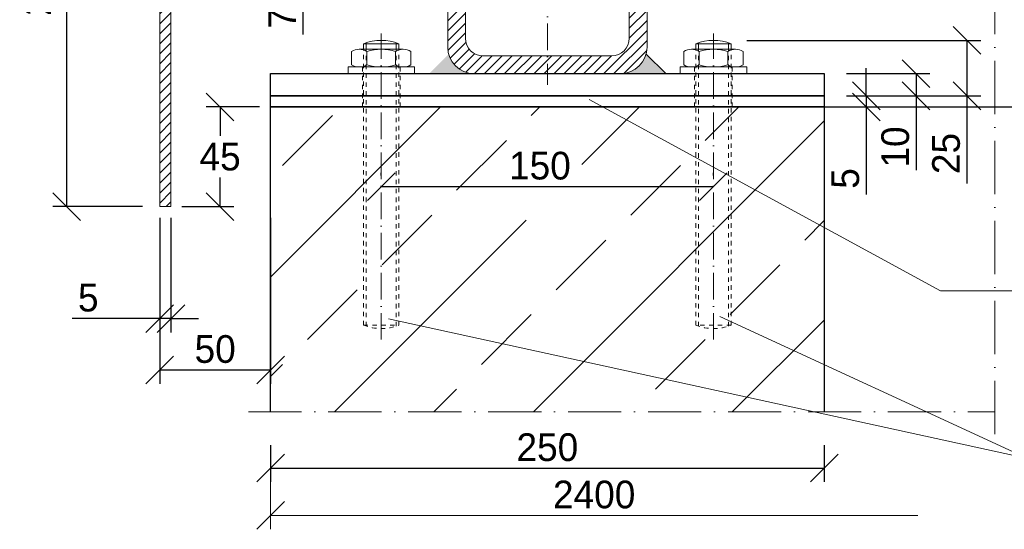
# Model space of a CAD drawing. Header units: millimetres. Extents: x -61498 to 746175, y -1322 to 24596.
# Tile 30 of 37: x 34712 to 35156, y 18191 to 18421. Entities that reach past the tile are written whole.
import ezdxf

# ---------------------------------------------------------------- set-up
doc = ezdxf.new("R2010")
doc.units = ezdxf.units.MM
doc.linetypes.add('ACAD_ISO10W100', pattern=[18, 12, -3, 0, -3])
doc.linetypes.add('JIS_02_1.0', pattern=[2, 1, -1])
doc.layers.add('Bemaßung', color=7, linetype='Continuous', lineweight=9)
doc.layers.add('Beschriftung', color=7, linetype='Continuous', lineweight=9)
doc.dimstyles.new('DIN', dxfattribs={"dimtxt": 2.5, "dimasz": 2.5, "dimexe": 1.25, "dimexo": 0.625, "dimtad": 1, "dimtih": 1, "dimdec": 4, "dimdsep": 46, "dimlunit": 6, "dimtxsty": 'Standard', "dimcen": 2.5, "dimadec": 0, "dimazin": 0, "dimtfac": 1, "dimtdec": 4, "dimtmove": 0, "dimatfit": 3, "dimfxl": 0, "dimtvp": 1, "dimtolj": 1, "dimtzin": 0, "dimarcsym": 0})

# ---------------------------------------------------------------- blocks, each defined once
blk = doc.blocks.new('_Oblique')
at = {"color": 0, "linetype": 'ByBlock', "lineweight": -2}
blk.add_line((-0.5, -0.5), (0.5, 0.5), dxfattribs=at)
blk = doc.blocks.new('*D214')
at = {"layer": 'Bemaßung', "color": 0, "lineweight": -2, "transparency": 16777216}
for p, q in [((34820, 18381.76), (34795.98, 18381.76)), ((34802.23, 18381.76), (34802.23, 18368.64)), ((34802.23, 18336.76), (34802.23, 18349.89)), ((34785, 18336.76), (34808.48, 18336.76))]:
    blk.add_line(p, q, dxfattribs=at)
at = {"layer": 'DEFPOINTS', "color": 0, "transparency": 16777216}
for p in [(34825, 18381.76), (34780, 18336.76), (34802.23, 18336.76)]:
    blk.add_point(p, dxfattribs=at)
at = {"layer": 'Bemaßung', "color": 0, "lineweight": -2, "transparency": 16777216, "xscale": 12.5, "yscale": 12.5, "zscale": 12.5}
for p, rotation in [((34802.23, 18381.76), 90), ((34802.23, 18336.76), 270)]:
    blk.add_blockref('_Oblique', p, dxfattribs=dict(at, rotation=rotation))
at = {"layer": 'Bemaßung', "color": 0, "transparency": 16777216, "insert": (34802.23, 18359.26), "char_height": 12.5, "attachment_point": 5}
blk.add_mtext('\\A1;45', dxfattribs=at)
blk = doc.blocks.new('*D215')
at = {"layer": 'Bemaßung', "color": 0, "lineweight": -2, "transparency": 16777216}
for p, q in [((34775, 18331.76), (34775, 18279.99)), ((34780, 18331.76), (34780, 18279.99)), ((34775, 18286.24), (34735.41, 18286.24)), ((34780, 18286.24), (34775, 18286.24)), ((34780, 18286.24), (34792.5, 18286.24))]:
    blk.add_line(p, q, dxfattribs=at)
at = {"layer": 'DEFPOINTS', "color": 0, "transparency": 16777216}
for p in [(34775, 18336.76), (34780, 18336.76), (34780, 18286.24)]:
    blk.add_point(p, dxfattribs=at)
at = {"layer": 'Bemaßung', "color": 0, "lineweight": -2, "transparency": 16777216, "xscale": 12.5, "yscale": 12.5, "zscale": 12.5}
blk.add_blockref('_Oblique', (34775, 18286.24), dxfattribs=at)
at = {"layer": 'Bemaßung', "color": 0, "lineweight": -2, "transparency": 16777216, "xscale": 12.5, "yscale": 12.5, "zscale": 12.5, "rotation": 180}
blk.add_blockref('_Oblique', (34780, 18286.24), dxfattribs=at)
at = {"layer": 'Bemaßung', "color": 0, "transparency": 16777216, "insert": (34742.7, 18295.62), "char_height": 12.5, "attachment_point": 5}
blk.add_mtext('\\A1;5', dxfattribs=at)
blk = doc.blocks.new('*D216')
at = {"layer": 'Bemaßung', "color": 0, "lineweight": -2, "transparency": 16777216}
for p, q in [((34775, 18331.76), (34775, 18256.8)), ((34825, 18331.76), (34825, 18256.8)), ((34775, 18263.05), (34825, 18263.05))]:
    blk.add_line(p, q, dxfattribs=at)
at = {"layer": 'DEFPOINTS', "color": 0, "transparency": 16777216}
for p in [(34775, 18336.76), (34825, 18336.76), (34825, 18263.05)]:
    blk.add_point(p, dxfattribs=at)
at = {"layer": 'Bemaßung', "color": 0, "lineweight": -2, "transparency": 16777216, "xscale": 12.5, "yscale": 12.5, "zscale": 12.5, "rotation": 180}
blk.add_blockref('_Oblique', (34775, 18263.05), dxfattribs=at)
at = {"layer": 'Bemaßung', "color": 0, "lineweight": -2, "transparency": 16777216, "xscale": 12.5, "yscale": 12.5, "zscale": 12.5}
blk.add_blockref('_Oblique', (34825, 18263.05), dxfattribs=at)
at = {"layer": 'Bemaßung', "color": 0, "transparency": 16777216, "insert": (34800, 18272.43), "char_height": 12.5, "attachment_point": 5}
blk.add_mtext('\\A1;50', dxfattribs=at)
blk = doc.blocks.new('*D218')
at = {"layer": 'Bemaßung', "color": 0, "lineweight": -2, "transparency": 16777216}
for p, q in [((34861, 18448.49), (34833.35, 18448.49)), ((34839.6, 18448.49), (34839.6, 18441.49)), ((34861, 18441.49), (34833.35, 18441.49)), ((34839.6, 18441.49), (34839.6, 18414.4))]:
    blk.add_line(p, q, dxfattribs=at)
at = {"layer": 'DEFPOINTS', "color": 0, "transparency": 16777216}
for p in [(34839.6, 18448.49), (34866, 18448.49), (34866, 18441.49)]:
    blk.add_point(p, dxfattribs=at)
at = {"layer": 'Bemaßung', "color": 0, "lineweight": -2, "transparency": 16777216, "xscale": 12.5, "yscale": 12.5, "zscale": 12.5}
for p, rotation in [((34839.6, 18448.49), 90), ((34839.6, 18441.49), 270)]:
    blk.add_blockref('_Oblique', p, dxfattribs=dict(at, rotation=rotation))
at = {"layer": 'Bemaßung', "color": 0, "transparency": 16777216, "insert": (34830.22, 18421.69), "char_height": 12.5, "attachment_point": 5, "rotation": 90}
blk.add_mtext('\\A1;7', dxfattribs=at)
blk = doc.blocks.new('*D212')
at = {"layer": 'Bemaßung', "color": 0, "lineweight": -2, "transparency": 16777216}
for p, q in [((34740, 18536.76), (34726.75, 18536.76)), ((34733, 18336.76), (34733, 18536.76)), ((34767.23, 18336.76), (34726.75, 18336.76))]:
    blk.add_line(p, q, dxfattribs=at)
at = {"layer": 'DEFPOINTS', "color": 0, "transparency": 16777216}
for p in [(34733, 18536.76), (34775, 18536.76), (34802.23, 18336.76)]:
    blk.add_point(p, dxfattribs=at)
at = {"layer": 'Bemaßung', "color": 0, "lineweight": -2, "transparency": 16777216, "xscale": 12.5, "yscale": 12.5, "zscale": 12.5}
for p, rotation in [((34733, 18536.76), 90), ((34733, 18336.76), 270)]:
    blk.add_blockref('_Oblique', p, dxfattribs=dict(at, rotation=rotation))
at = {"layer": 'Bemaßung', "color": 0, "transparency": 16777216, "insert": (34719.78, 18436.76), "char_height": 12.5, "attachment_point": 5, "rotation": 90}
blk.add_mtext('\\A1;200', dxfattribs=at)
blk = doc.blocks.new('*D224')
at = {"layer": 'Bemaßung', "color": 0, "lineweight": -2, "transparency": 16777216}
for p, q in [((35085, 18396.76), (35122.75, 18396.76)), ((35116.5, 18396.76), (35116.5, 18386.76)), ((35085, 18386.76), (35122.75, 18386.76)), ((35116.5, 18386.76), (35116.5, 18353.25))]:
    blk.add_line(p, q, dxfattribs=at)
at = {"layer": 'DEFPOINTS', "color": 0, "transparency": 16777216}
for p in [(35075, 18396.76), (35116.5, 18396.76), (35075, 18386.76)]:
    blk.add_point(p, dxfattribs=at)
at = {"layer": 'Bemaßung', "color": 0, "lineweight": -2, "transparency": 16777216, "xscale": 12.5, "yscale": 12.5, "zscale": 12.5}
for p, rotation in [((35116.5, 18396.76), 90), ((35116.5, 18386.76), 270)]:
    blk.add_blockref('_Oblique', p, dxfattribs=dict(at, rotation=rotation))
at = {"layer": 'Bemaßung', "color": 0, "transparency": 16777216, "insert": (35107.13, 18363.67), "char_height": 12.5, "attachment_point": 5, "rotation": 90}
blk.add_mtext('\\A1;10', dxfattribs=at)
blk = doc.blocks.new('*D225')
at = {"layer": 'Bemaßung', "color": 0, "lineweight": -2, "transparency": 16777216}
for p, q in [((35161.98, 18421.76), (35211.8, 18421.76)), ((35205.55, 18381.76), (35205.55, 18421.76)), ((35085, 18381.76), (35211.8, 18381.76))]:
    blk.add_line(p, q, dxfattribs=at)
at = {"layer": 'DEFPOINTS', "color": 0, "transparency": 16777216}
for p in [(35151.98, 18421.76), (35205.55, 18421.76), (35075, 18381.76)]:
    blk.add_point(p, dxfattribs=at)
at = {"layer": 'Bemaßung', "color": 0, "lineweight": -2, "transparency": 16777216, "xscale": 12.5, "yscale": 12.5, "zscale": 12.5}
for p, rotation in [((35205.55, 18421.76), 90), ((35205.55, 18381.76), 270)]:
    blk.add_blockref('_Oblique', p, dxfattribs=dict(at, rotation=rotation))
at = {"layer": 'Bemaßung', "color": 0, "transparency": 16777216, "insert": (35189.88, 18401.76), "char_height": 12.5, "attachment_point": 5, "rotation": 90}
blk.add_mtext('\\A1;40', dxfattribs=at)
blk = doc.blocks.new('*D226')
at = {"layer": 'Bemaßung', "color": 0, "lineweight": -2, "transparency": 16777216}
for p, q in [((35093.96, 18386.76), (35093.96, 18399.26)), ((35085, 18386.76), (35100.21, 18386.76)), ((35093.96, 18386.76), (35093.96, 18381.76)), ((35085, 18381.76), (35100.21, 18381.76)), ((35093.96, 18381.76), (35093.96, 18342.18))]:
    blk.add_line(p, q, dxfattribs=at)
at = {"layer": 'DEFPOINTS', "color": 0, "transparency": 16777216}
for p in [(35075, 18386.76), (35075, 18381.76), (35093.96, 18381.76)]:
    blk.add_point(p, dxfattribs=at)
at = {"layer": 'Bemaßung', "color": 0, "lineweight": -2, "transparency": 16777216, "xscale": 12.5, "yscale": 12.5, "zscale": 12.5}
for p, rotation in [((35093.96, 18386.76), 270), ((35093.96, 18381.76), 90)]:
    blk.add_blockref('_Oblique', p, dxfattribs=dict(at, rotation=rotation))
at = {"layer": 'Bemaßung', "color": 0, "transparency": 16777216, "insert": (35084.59, 18349.47), "char_height": 12.5, "attachment_point": 5, "rotation": 90}
blk.add_mtext('\\A1;5', dxfattribs=at)
blk = doc.blocks.new('*D227')
at = {"layer": 'Bemaßung', "color": 0, "lineweight": -2, "transparency": 16777216}
for p, q in [((35040, 18411.76), (35145.7, 18411.76)), ((35139.45, 18411.76), (35139.45, 18386.76)), ((35111.68, 18386.76), (35145.7, 18386.76)), ((35139.45, 18386.76), (35139.45, 18347.18))]:
    blk.add_line(p, q, dxfattribs=at)
at = {"layer": 'DEFPOINTS', "color": 0, "transparency": 16777216}
for p in [(35025, 18411.76), (35096.68, 18386.76), (35139.45, 18386.76)]:
    blk.add_point(p, dxfattribs=at)
at = {"layer": 'Bemaßung', "color": 0, "lineweight": -2, "transparency": 16777216, "xscale": 12.5, "yscale": 12.5, "zscale": 12.5}
for p, rotation in [((35139.45, 18411.76), 90), ((35139.45, 18386.76), 270)]:
    blk.add_blockref('_Oblique', p, dxfattribs=dict(at, rotation=rotation))
at = {"layer": 'Bemaßung', "color": 0, "transparency": 16777216, "insert": (35130.08, 18360.72), "char_height": 12.5, "attachment_point": 5, "rotation": 90}
blk.add_mtext('\\A1;25', dxfattribs=at)
blk = doc.blocks.new('*D228')
at = {"layer": 'Bemaßung', "color": 0, "lineweight": -2, "transparency": 16777216}
for p, q in [((34875, 18350.79), (34875, 18352.04)), ((35025, 18350.79), (35025, 18352.04)), ((34875, 18345.79), (35025, 18345.79))]:
    blk.add_line(p, q, dxfattribs=at)
at = {"layer": 'DEFPOINTS', "color": 0, "transparency": 16777216}
for p in [(34875, 18345.79), (35025, 18345.79), (35025, 18345.79)]:
    blk.add_point(p, dxfattribs=at)
at = {"layer": 'Bemaßung', "color": 0, "lineweight": -2, "transparency": 16777216, "xscale": 12.5, "yscale": 12.5, "zscale": 12.5, "rotation": 180}
blk.add_blockref('_Oblique', (34875, 18345.79), dxfattribs=at)
at = {"layer": 'Bemaßung', "color": 0, "lineweight": -2, "transparency": 16777216, "xscale": 12.5, "yscale": 12.5, "zscale": 12.5}
blk.add_blockref('_Oblique', (35025, 18345.79), dxfattribs=at)
at = {"layer": 'Bemaßung', "color": 0, "transparency": 16777216, "insert": (34946.63, 18355.17), "char_height": 12.5, "attachment_point": 5}
blk.add_mtext('\\A1;150', dxfattribs=at)
blk = doc.blocks.new('*D229')
at = {"layer": 'Bemaßung', "color": 0, "lineweight": -2, "transparency": 16777216}
for p, q in [((34825, 18229.11), (34825, 18212.52)), ((35075, 18229.11), (35075, 18212.52)), ((34825, 18218.77), (35075, 18218.77))]:
    blk.add_line(p, q, dxfattribs=at)
at = {"layer": 'DEFPOINTS', "color": 0, "transparency": 16777216}
for p in [(34825, 18244.11), (35075, 18244.11), (35075, 18218.77)]:
    blk.add_point(p, dxfattribs=at)
at = {"layer": 'Bemaßung', "color": 0, "lineweight": -2, "transparency": 16777216, "xscale": 12.5, "yscale": 12.5, "zscale": 12.5, "rotation": 180}
blk.add_blockref('_Oblique', (34825, 18218.77), dxfattribs=at)
at = {"layer": 'Bemaßung', "color": 0, "lineweight": -2, "transparency": 16777216, "xscale": 12.5, "yscale": 12.5, "zscale": 12.5}
blk.add_blockref('_Oblique', (35075, 18218.77), dxfattribs=at)
at = {"layer": 'Bemaßung', "color": 0, "transparency": 16777216, "insert": (34950, 18228.14), "char_height": 12.5, "attachment_point": 5}
blk.add_mtext('\\A1;250', dxfattribs=at)

msp = doc.modelspace()

# ---------------------------------------------------------------- hatches: boundary and pattern name
at = {"lineweight": 5}
h = msp.add_hatch(dxfattribs=at)
h.set_pattern_fill('ANSI31', color=0)
h.set_pattern_definition([(45, (-111729.9015, 55331.5403), (-2.24506403, 2.24506403), [])])
edge = h.paths.add_edge_path()
edge.add_line((35151.9837, 18682.24425), (35151.9837, 18687.28945))
edge.add_arc((35774.99633, 13790.45018), 4936.31234, 97.25064475, 101.42118628)
edge.add_arc((34799.99633, 18604.13784), 25, 95.7105931, 180)
edge.add_line((34774.99633, 18604.13784), (34774.99633, 18336.76252))
edge.add_line((34774.99633, 18336.76252), (34779.99633, 18336.76252))
edge.add_line((34779.99633, 18336.76252), (34779.99633, 18604.13784))
edge.add_arc((34799.99633, 18604.13784), 20, 95.7105931, 180, ccw=False)
edge.add_arc((35774.99633, 13787.93771), 4933.79988, 97.2543569, 101.42118627, ccw=False)
h = msp.add_hatch(dxfattribs=at)
h.set_pattern_fill('ANSI31', color=0)
h.set_pattern_definition([(45, (-122448.3823, 57712.3554), (-2.24506403, 2.24506403), [])])
edge = h.paths.add_edge_path()
edge.add_line((34916.99633, 18486.76252), (34982.99633, 18486.76252))
edge.add_arc((34982.99633, 18474.76252), 12, 0, 90, ccw=False)
edge.add_line((34994.99633, 18474.76252), (34994.99633, 18408.76252))
edge.add_arc((34982.99633, 18408.76252), 12, -90, 0, ccw=False)
edge.add_line((34982.99633, 18396.76252), (34916.99633, 18396.76252))
edge.add_arc((34916.99633, 18408.76252), 12, 180, 270, ccw=False)
edge.add_line((34904.99633, 18408.76252), (34904.99633, 18474.76252))
edge.add_arc((34916.99633, 18474.76252), 12, 90, 180, ccw=False)
edge = h.paths.add_edge_path(flags=16)
edge.add_arc((34920.99633, 18412.76252), 8, 180, 270, ccw=False)
edge.add_line((34912.99633, 18412.76252), (34912.99633, 18470.76252))
edge.add_arc((34920.99633, 18470.76252), 8, 90, 180, ccw=False)
edge.add_line((34920.99633, 18478.76252), (34978.99633, 18478.76252))
edge.add_arc((34978.99633, 18470.76252), 8, 0, 90, ccw=False)
edge.add_line((34986.99633, 18470.76252), (34986.99633, 18412.76252))
edge.add_arc((34978.99633, 18412.76252), 8, -90, 0, ccw=False)
edge.add_line((34978.99633, 18404.76252), (34920.99633, 18404.76252))
h = msp.add_hatch(color=0)
h.dxf.hatch_style = 1
h.paths.add_polyline_path([(34994.57437, 18405.60832), (35003.42016, 18396.76252), (34982.99633, 18396.76252, 0.338290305)])
h.paths.add_polyline_path([(34905.41829, 18405.60832, 0.338290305), (34916.99633, 18396.76252), (34896.5725, 18396.76252)])
h = msp.add_hatch(dxfattribs=at)
h.set_pattern_fill('ANSI33', color=256, scale=10)
h.set_pattern_definition([(45, (-111704.9, 55331.54), (-44.90128, 44.90128), []), (45, (-111660, 55331.54), (-44.90128, 44.90128), [31.75, -15.875])])
edge = h.paths.add_edge_path(flags=16)
edge.add_arc((34949.99633, 18346.25513), 18.3318, 0, 360)
h.paths.add_polyline_path([(34824.99633, 18244.11164), (35074.99633, 18244.11164), (35074.99633, 18381.76252), (34824.99633, 18381.76252)])

# ---------------------------------------------------------------- linework, layer by layer
at = {"linetype": 'ACAD_ISO10W100', "lineweight": 9, "ltscale": 2}
for p, q in [((35151.9837, 18234.11164), (35151.9837, 18692.74923)), ((34814.99633, 18244.11164), (35151.9837, 18244.11164))]:
    msp.add_line(p, q, dxfattribs=at)
at = {"linetype": 'ACAD_ISO10W100', "lineweight": 5}
for p, q in [((34949.99633, 18491.76252), (34949.99633, 18391.76252)), ((34874.99633, 18276.76252), (34874.99633, 18414.82352)), ((35024.99633, 18276.76252), (35024.99633, 18414.82352))]:
    msp.add_line(p, q, dxfattribs=at)
at = {"linetype": 'JIS_02_1.0', "lineweight": 5, "ltscale": 2}
for p, q in [((34866.99633, 18283.26252), (34866.99633, 18410.26252)), ((34882.99633, 18283.26252), (34882.99633, 18410.26252)), ((35016.99633, 18283.26252), (35016.99633, 18410.26252)), ((35032.99633, 18283.26252), (35032.99633, 18410.26252)), ((34868.22133, 18282.82746), (34868.22133, 18407.76252)), ((34881.77133, 18282.82746), (34881.77133, 18407.76252)), ((35018.22133, 18282.82746), (35018.22133, 18407.76252)), ((35031.77133, 18282.82746), (35031.77133, 18407.76252)), ((34866.49633, 18381.76252), (34866.49633, 18399.76252)), ((34883.49633, 18381.76252), (34883.49633, 18399.76252)), ((35016.49633, 18381.76252), (35016.49633, 18399.76252)), ((35033.49633, 18381.76252), (35033.49633, 18399.76252)), ((34866.99633, 18283.26252), (34882.99633, 18283.26252)), ((35032.99633, 18283.26252), (35016.99633, 18283.26252))]:
    msp.add_line(p, q, dxfattribs=at)
at = {"linetype": 'Continuous', "lineweight": 9}
for p, q in [((34866.99633, 18410.26252), (34882.99633, 18410.26252)), ((34866.99633, 18410.26252), (34866.99633, 18407.76252)), ((34868.22133, 18410.69762), (34868.22133, 18407.76252)), ((34881.77133, 18410.69762), (34881.77133, 18407.76252)), ((34882.99633, 18410.26252), (34882.99633, 18407.76252)), ((35032.99633, 18410.26252), (35016.99633, 18410.26252)), ((35016.99633, 18410.26252), (35016.99633, 18407.76252)), ((35018.22133, 18410.69762), (35018.22133, 18407.76252)), ((35031.77133, 18410.69762), (35031.77133, 18407.76252)), ((35032.99633, 18410.26252), (35032.99633, 18407.76252)), ((34861.59633, 18400.76252), (34861.59633, 18406.76252)), ((34865.06053, 18407.76252), (34884.93213, 18407.76252)), ((34868.52453, 18400.76252), (34868.52453, 18406.76252)), ((34881.46813, 18400.76252), (34881.46813, 18406.76252)), ((34888.39633, 18400.76252), (34888.39633, 18406.76252)), ((35011.59633, 18400.76252), (35011.59633, 18406.76252)), ((35034.93213, 18407.76252), (35015.06053, 18407.76252)), ((35018.52453, 18400.76252), (35018.52453, 18406.76252)), ((35031.46813, 18400.76252), (35031.46813, 18406.76252)), ((35038.39633, 18400.76252), (35038.39633, 18406.76252)), ((34859.99633, 18396.76252), (34859.99633, 18399.76252)), ((34859.99633, 18399.76252), (34889.99633, 18399.76252)), ((34889.99633, 18396.76252), (34889.99633, 18399.76252)), ((35039.99633, 18399.76252), (35009.99633, 18399.76252)), ((35009.99633, 18396.76252), (35009.99633, 18399.76252)), ((35039.99633, 18396.76252), (35039.99633, 18399.76252))]:
    msp.add_line(p, q, dxfattribs=at)
for p, q in [((34994.57437, 18405.60832), (35003.42016, 18396.76252)), ((35074.99633, 18381.76252), (34824.99633, 18381.76252)), ((35074.99633, 18381.76252), (35151.9837, 18381.76252))]:
    msp.add_line(p, q)
at = {"lineweight": 9}
msp.add_lwpolyline([(35151.9837, 18687.28945, 0.018199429), (34797.50874, 18629.01377, 0.385313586), (34774.99633, 18604.13784), (34774.99633, 18336.76252), (34779.99633, 18336.76252), (34779.99633, 18604.13784, -0.385313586), (34798.00626, 18624.03858, -0.018183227), (35151.9837, 18682.24425, -0.016409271)], format="xyb", dxfattribs=at)
for points in [[(34916.99633, 18486.76252), (34982.99633, 18486.76252, -0.414213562), (34994.99633, 18474.76252), (34994.99633, 18408.76252, -0.414213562), (34982.99633, 18396.76252), (34916.99633, 18396.76252, -0.414213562), (34904.99633, 18408.76252), (34904.99633, 18474.76252, -0.414213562)], [(34920.99633, 18404.76252, -0.414213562), (34912.99633, 18412.76252), (34912.99633, 18470.76252, -0.414213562), (34920.99633, 18478.76252), (34978.99633, 18478.76252, -0.414213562), (34986.99633, 18470.76252), (34986.99633, 18412.76252, -0.414213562), (34978.99633, 18404.76252)]]:
    msp.add_lwpolyline(points, format="xyb", close=True, dxfattribs=at)
for points in [[(35074.99633, 18386.76252), (34824.99633, 18386.76252), (34824.99633, 18396.76252), (35074.99633, 18396.76252)], [(34824.99633, 18386.76252), (35074.99633, 18386.76252), (35074.99633, 18381.76252), (34824.99633, 18381.76252)]]:
    msp.add_lwpolyline(points, close=True)
msp.add_lwpolyline([(34824.99633, 18244.11164), (34824.99633, 18381.76252), (35074.99633, 18381.76252), (35074.99633, 18244.11164)])
at = {"linetype": 'Continuous', "lineweight": 9}
for centre, radius, start, end in [((34874.99633, 18389.67919), 22.08333, 68.7606889, 111.2393111), ((35024.99633, 18389.67919), 22.08333, 68.7606889, 111.2393111), ((34865.06043, 18401.26253), 6.49999, 57.7957583, 122.2042417), ((34874.99633, 18386.32043), 21.4421, 72.4326417, 107.5673583), ((34884.93223, 18401.26253), 6.49999, 57.7957583, 122.2042417), ((35015.06043, 18401.26253), 6.49999, 57.7957583, 122.2042417), ((35024.99633, 18386.32043), 21.4421, 72.4326417, 107.5673583), ((35034.93223, 18401.26253), 6.49999, 57.7957583, 122.2042417), ((34865.06043, 18406.26252), 6.49999, 237.7957583, 302.2042417), ((34874.99633, 18421.20462), 21.4421, 252.4326417, 287.5673583), ((34884.93223, 18406.26252), 6.49999, 237.7957583, 302.2042417), ((35015.06043, 18406.26252), 6.49999, 237.7957583, 302.2042417), ((35024.99633, 18421.20462), 21.4421, 252.4326417, 287.5673583), ((35034.93223, 18406.26252), 6.49999, 237.7957583, 302.2042417)]:
    msp.add_arc(centre, radius, start, end, dxfattribs=at)
at = {"linetype": 'JIS_02_1.0', "lineweight": 5, "ltscale": 2}
for centre in [(34874.99633, 18303.84586), (35024.99633, 18303.84586)]:
    msp.add_arc(centre, 22.08333, 248.7606889, 291.2393111, dxfattribs=at)
at = {"layer": 'Bemaßung'}
for p, q in [((34824.99633, 18212.51713), (34824.99633, 18191.17332)), ((34824.99633, 18197.42332), (35117.28093, 18197.42332))]:
    msp.add_line(p, q, dxfattribs=at)
at = {"layer": 'Beschriftung', "lineweight": 5}
for p, q in [((34968.91946, 18385.0622), (35127.47651, 18298.81157)), ((35127.47651, 18298.81157), (35482.81451, 18298.81157)), ((35166.19545, 18223.31406), (34878.29451, 18286.07468)), ((35027.93885, 18287.24185), (35166.19545, 18223.31406))]:
    msp.add_line(p, q, dxfattribs=at)

# ---------------------------------------------------------------- block references
at = {"layer": 'Bemaßung', "xscale": 12.5, "yscale": 12.5, "zscale": 12.5, "rotation": 180}
msp.add_blockref('_Oblique', (34824.99633, 18197.42332), dxfattribs=at)

# ---------------------------------------------------------------- texts
at = {"layer": 'Bemaßung', "insert": (34971.13863, 18206.79832), "char_height": 12.5, "attachment_point": 5}
msp.add_mtext('\\A1;2400', dxfattribs=at)

# ---------------------------------------------------------------- dimensions: what is measured, and where the dimension line sits
at = {"layer": 'Bemaßung'}
for base, p1, p2, override, picture, middle in [((34732.99644, 18536.76252), (34802.23235, 18336.76252), (34774.99633, 18536.76252), {"dimscale": 5, "dimexo": 7, "dimgap": 0, "dimdec": 2, "dimblk1": 'Oblique', "dimblk2": 'Oblique', "dimsah": 1, "dimtdec": 2, "dimtmove": 2}, '*D212', (34719.7771, 18436.76252)), ((34839.59988, 18448.48621), (34865.99633, 18441.48621), (34865.99633, 18448.48621), {"dimscale": 5, "dimexo": 1, "dimdec": 2, "dimblk1": 'Oblique', "dimblk2": 'Oblique', "dimsah": 1, "dimtdec": 2}, '*D218', (34839.59988, 18421.69454)), ((35205.54526, 18421.76252), (35074.99633, 18381.76252), (35151.9837, 18421.76252), {"dimscale": 5, "dimexo": 2, "dimdec": 2, "dimblk1": 'Oblique', "dimblk2": 'Oblique', "dimsah": 1, "dimtdec": 2, "dimtmove": 2}, '*D225', (35189.88063, 18401.76252)), ((35139.45345, 18386.76252), (35024.99633, 18411.76252), (35096.68253, 18386.76252), {"dimscale": 5, "dimexo": 3, "dimdec": 2, "dimblk1": 'Oblique', "dimblk2": 'Oblique', "dimsah": 1, "dimtdec": 2}, '*D227', (35139.45345, 18360.72086)), ((35116.50091, 18396.76252), (35074.99633, 18386.76252), (35074.99633, 18396.76252), {"dimscale": 5, "dimexo": 2, "dimdec": 2, "dimblk1": 'Oblique', "dimblk2": 'Oblique', "dimsah": 1, "dimtdec": 2}, '*D224', (35116.50091, 18363.66844))]:
    dim = msp.add_linear_dim(base=base, p1=p1, p2=p2, angle=90, dimstyle='DIN', override=override, dxfattribs=at)
    dim.commit()
    dim.dimension.update_dxf_attribs({"geometry": picture, "text_midpoint": middle, "dimtype": 160})
for base, p1, p2, override, picture, middle in [((35093.96443, 18381.76252), (35074.99633, 18386.76252), (35074.99633, 18381.76252), {"dimscale": 5, "dimexo": 2, "dimdec": 2, "dimblk1": 'Oblique', "dimblk2": 'Oblique', "dimsah": 1, "dimtdec": 2}, '*D226', (35084.58943, 18349.47086)), ((34802.23235, 18336.76252), (34824.99633, 18381.76252), (34779.99633, 18336.76252), {"dimscale": 5, "dimexo": 1, "dimdec": 2, "dimblk1": 'Oblique', "dimblk2": 'Oblique', "dimsah": 1, "dimtdec": 2}, '*D214', (34802.23235, 18359.26252))]:
    dim = msp.add_linear_dim(base=base, p1=p1, p2=p2, angle=90, dimstyle='DIN', override=override, dxfattribs=at)
    dim.commit()
    dim.dimension.update_dxf_attribs({"geometry": picture, "text_midpoint": middle})
for base, p1, p2, override, picture, middle in [((35024.99633, 18345.79302), (34874.99633, 18345.79302), (35024.99633, 18345.79302), {"dimscale": 5, "dimexo": 1, "dimdec": 2, "dimblk1": 'Oblique', "dimblk2": 'Oblique', "dimsah": 1, "dimtdec": 2, "dimtmove": 2}, '*D228', (34946.63204, 18355.16802)), ((34779.99633, 18286.24461), (34774.99633, 18336.76252), (34779.99633, 18336.76252), {"dimscale": 5, "dimexo": 1, "dimdec": 2, "dimblk1": 'Oblique', "dimblk2": 'Oblique', "dimsah": 1, "dimtdec": 2}, '*D215', (34742.70466, 18286.24461))]:
    dim = msp.add_linear_dim(base=base, p1=p1, p2=p2, dimstyle='DIN', override=override, dxfattribs=at)
    dim.commit()
    dim.dimension.update_dxf_attribs({"geometry": picture, "text_midpoint": middle, "dimtype": 160})
for base, p1, p2, override, picture, middle in [((34824.99633, 18263.05127), (34774.99633, 18336.76252), (34824.99633, 18336.76252), {"dimscale": 5, "dimexo": 1, "dimdec": 2, "dimblk1": 'Oblique', "dimblk2": 'Oblique', "dimsah": 1, "dimtdec": 2}, '*D216', (34799.99633, 18272.42627)), ((35074.99633, 18218.76713), (34824.99633, 18244.11164), (35074.99633, 18244.11164), {"dimscale": 5, "dimexo": 3, "dimdec": 2, "dimblk1": 'Oblique', "dimblk2": 'Oblique', "dimsah": 1, "dimtdec": 2, "dimtmove": 2}, '*D229', (34949.99633, 18228.14213))]:
    dim = msp.add_linear_dim(base=base, p1=p1, p2=p2, dimstyle='DIN', override=override, dxfattribs=at)
    dim.commit()
    dim.dimension.update_dxf_attribs({"geometry": picture, "text_midpoint": middle})

doc.saveas('drawing.dxf')
